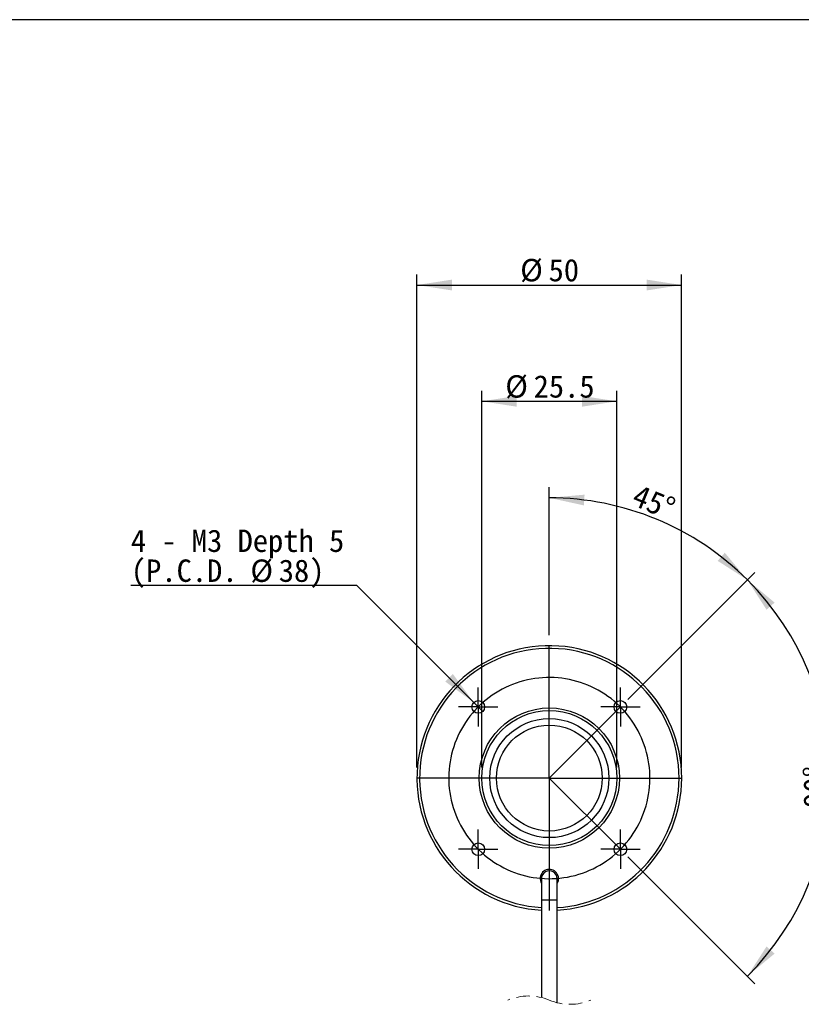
# Model space of a CAD drawing. Header units: millimetres. Extents: x 22 to 587, y 8 to 395.
# Tile 3 of 4: x 280 to 427, y 202 to 388. Entities that reach past the tile are written whole.
import ezdxf

# ---------------------------------------------------------------- set-up
doc = ezdxf.new("R2010")
doc.units = ezdxf.units.MM
doc.header["$LTSCALE"] = 2
doc.linetypes.add('CENTERX2', pattern=[20.32, 12.7, -2.54, 2.54, -2.54])
doc.linetypes.add('HIDDEN', pattern=[1.905, 1.27, -0.635])
doc.layers.add('SLD-0', color=179, linetype='Continuous')
doc.layers.add('図面枠', color=9, linetype='Continuous')
doc.styles.add('SLDTEXTSTYLE1', font='MSGOTHIC.TTC')
doc.dimstyles.new('SLDDIMSTYLE1', dxfattribs={"dimtxt": 4.850694, "dimasz": 6.604, "dimexe": 0, "dimexo": 0.0625, "dimgap": 1.212674, "dimtad": 1, "dimdec": 0, "dimrnd": 1e-09, "dimzin": 12, "dimdsep": 46, "dimtxsty": 'SLDTEXTSTYLE1', "dimsah": 1, "dimcen": 0.09, "dimadec": 0, "dimazin": 3, "dimtfac": 1, "dimtdec": 3, "dimtofl": 0, "dimtmove": 0, "dimatfit": 3, "dimfxl": 1, "dimfrac": 2, "dimtolj": 1, "dimtzin": 12, "dimarcsym": 0})
doc.dimstyles.new('SLDDIMSTYLE2', dxfattribs={"dimtxt": 4.850694, "dimasz": 6.604, "dimexe": 0, "dimexo": 0.0625, "dimgap": 1.212674, "dimtad": 1, "dimdec": 4, "dimlfac": 2, "dimzin": 12, "dimdsep": 46, "dimtxsty": 'SLDTEXTSTYLE1', "dimsah": 1, "dimcen": 0.09, "dimadec": 0, "dimazin": 3, "dimtfac": 1, "dimtdec": 3, "dimtofl": 0, "dimtmove": 0, "dimatfit": 3, "dimfxl": 1, "dimfrac": 2, "dimtolj": 1, "dimtzin": 12, "dimarcsym": 0})
doc.dimstyles.new('SLDDIMSTYLE3', dxfattribs={"dimtxt": 4.850694, "dimasz": 6.604, "dimexe": 0, "dimexo": 0.0625, "dimgap": 1.212674, "dimtad": 1, "dimdec": 4, "dimlfac": 2, "dimzin": 12, "dimdsep": 46, "dimtxsty": 'SLDTEXTSTYLE1', "dimsah": 1, "dimcen": 0.09, "dimadec": 0, "dimazin": 3, "dimtfac": 1, "dimtdec": 3, "dimtofl": 0, "dimtmove": 0, "dimatfit": 3, "dimfxl": 1, "dimfrac": 2, "dimtolj": 1, "dimtzin": 12, "dimarcsym": 0})
doc.dimstyles.new('SLDDIMSTYLE4', dxfattribs={"dimtxt": 4.850694, "dimasz": 6.604, "dimexe": 0, "dimexo": 0.0625, "dimgap": 1.212674, "dimtad": 0, "dimtih": 1, "dimtoh": 1, "dimdec": 0, "dimrnd": 1e-09, "dimzin": 12, "dimdsep": 46, "dimtxsty": 'SLDTEXTSTYLE1', "dimblk1": 'NONE', "dimsah": 1, "dimcen": 0, "dimadec": 0, "dimazin": 3, "dimtfac": 1, "dimtdec": 3, "dimtmove": 0, "dimatfit": 3, "dimldrblk": 'NONE', "dimfxl": 1, "dimfrac": 2, "dimtolj": 1, "dimtzin": 12, "dimarcsym": 0})

# ---------------------------------------------------------------- blocks, each defined once
blk = doc.blocks.new('SW_BROKEN_VIEW_1')
at = {"color": 0, "linetype": 'CENTERX2'}
for p, q in [((0, 0), (13.44, 13.44)), ((13.44, -13.44), (0, 0))]:
    blk.add_line(p, q, dxfattribs=at)
at = {"color": 0, "linetype": 'Continuous', "flags": 128}
blk.add_lwpolyline([(18.17, 5.56), (17.94, 6.25), (17.69, 6.93), (17.41, 7.6), (17.11, 8.26), (16.78, 8.91), (16.43, 9.55), (16.05, 10.17), (15.65, 10.78), (15.22, 11.37), (14.78, 11.94), (14.31, 12.5), (13.82, 13.04), (13.31, 13.56), (12.78, 14.06), (12.23, 14.54), (11.67, 15), (11.08, 15.43), (10.48, 15.85), (9.87, 16.24), (9.24, 16.6), (8.6, 16.94), (7.94, 17.26), (7.27, 17.55), (6.6, 17.82), (5.91, 18.06), (5.21, 18.27), (4.51, 18.46), (3.8, 18.62), (3.08, 18.75), (2.36, 18.85), (1.64, 18.93), (0.91, 18.98), (0.19, 19), (-0.54, 18.99), (-1.27, 18.96), (-1.99, 18.9), (-2.72, 18.8), (-3.43, 18.69), (-4.15, 18.54), (-4.86, 18.37), (-5.56, 18.17), (-6.25, 17.94), (-6.93, 17.69), (-7.6, 17.41), (-8.26, 17.11), (-8.91, 16.78), (-9.55, 16.43), (-10.17, 16.05), (-10.78, 15.65), (-11.37, 15.22), (-11.94, 14.78), (-12.5, 14.31), (-13.04, 13.82), (-13.56, 13.31), (-14.06, 12.78), (-14.54, 12.23), (-15, 11.67), (-15.43, 11.08), (-15.85, 10.48), (-16.24, 9.87), (-16.6, 9.24), (-16.94, 8.6), (-17.26, 7.94), (-17.55, 7.27), (-17.82, 6.6), (-18.06, 5.91), (-18.27, 5.21), (-18.46, 4.51), (-18.62, 3.8), (-18.75, 3.08), (-18.85, 2.36), (-18.93, 1.64), (-18.98, 0.91), (-19, 0.19), (-18.99, -0.54), (-18.96, -1.27), (-18.9, -1.99), (-18.8, -2.72), (-18.69, -3.43), (-18.54, -4.15), (-18.37, -4.86), (-18.17, -5.56), (-17.94, -6.25), (-17.69, -6.93), (-17.41, -7.6), (-17.11, -8.26), (-16.78, -8.91), (-16.43, -9.55), (-16.05, -10.17), (-15.65, -10.78), (-15.22, -11.37), (-14.78, -11.94), (-14.31, -12.5), (-13.82, -13.04), (-13.31, -13.56), (-12.78, -14.06), (-12.23, -14.54), (-11.67, -15), (-11.08, -15.43), (-10.48, -15.85), (-9.87, -16.24), (-9.24, -16.6), (-8.6, -16.94), (-7.94, -17.26), (-7.27, -17.55), (-6.6, -17.82), (-5.91, -18.06), (-5.21, -18.27), (-4.51, -18.46), (-3.8, -18.62), (-3.08, -18.75), (-2.36, -18.85), (-1.64, -18.93), (-0.91, -18.98), (-0.19, -19), (0.54, -18.99), (1.27, -18.96), (1.99, -18.9), (2.72, -18.8), (3.43, -18.69), (4.15, -18.54), (4.86, -18.37), (5.56, -18.17), (6.25, -17.94), (6.93, -17.69), (7.6, -17.41), (8.26, -17.11), (8.91, -16.78), (9.55, -16.43), (10.17, -16.05), (10.78, -15.65), (11.37, -15.22), (11.94, -14.78), (12.5, -14.31), (13.04, -13.82), (13.56, -13.31), (14.06, -12.78), (14.54, -12.23), (15, -11.67), (15.43, -11.08), (15.85, -10.48), (16.24, -9.87), (16.6, -9.24), (16.94, -8.6), (17.26, -7.94), (17.55, -7.27), (17.82, -6.6), (18.06, -5.91), (18.27, -5.21), (18.46, -4.51), (18.62, -3.8), (18.75, -3.08), (18.85, -2.36), (18.93, -1.64), (18.98, -0.91), (19, -0.19), (18.99, 0.54), (18.96, 1.27), (18.9, 1.99), (18.8, 2.72), (18.69, 3.43), (18.54, 4.15), (18.37, 4.86), (18.17, 5.56)], dxfattribs=at)
blk = doc.blocks.new('_D_1')
at = {"layer": 'SLD-0'}
for p, q in [((379.88, 271.81), (379.88, 299.73)), ((394.73, 259.65), (418.72, 283.64))]:
    blk.add_line(p, q, dxfattribs=at)
blk.add_arc((379.88, 244.8), 52.92, 45, 90, dxfattribs=at)
for points in [[(379.88, 297.73), (386.41, 296.3), (386.54, 298.33)], [(417.3, 282.23), (413.03, 287.36), (411.68, 285.83)]]:
    blk.add_solid(points, dxfattribs=at)
at = {"layer": 'SLD-0', "insert": (396.81, 300.41), "char_height": 4.233, "attachment_point": 1, "rotation": 337.5, "style": 'SLDTEXTSTYLE1'}
blk.add_mtext('45°', dxfattribs=at)
blk = doc.blocks.new('_D_2')
at = {"layer": 'SLD-0'}
for p, q in [((394.73, 259.65), (418.72, 283.64)), ((394.73, 229.95), (418.72, 205.97))]:
    blk.add_line(p, q, dxfattribs=at)
blk.add_arc((379.88, 244.8), 52.92, 315, 45, dxfattribs=at)
for points in [[(417.3, 282.23), (420.91, 276.6), (422.44, 277.95)], [(417.3, 207.38), (422.44, 211.66), (420.91, 213)]]:
    blk.add_solid(points, dxfattribs=at)
at = {"layer": 'SLD-0', "insert": (427.88, 239.16), "char_height": 4.233, "attachment_point": 1, "rotation": 90, "style": 'SLDTEXTSTYLE1'}
blk.add_mtext('90°', dxfattribs=at)
blk = doc.blocks.new('_D_3')
at = {"layer": 'SLD-0'}
for p, q in [((354.88, 246.8), (354.88, 339.92)), ((404.88, 246.8), (404.88, 339.92)), ((354.88, 337.92), (404.88, 337.92))]:
    blk.add_line(p, q, dxfattribs=at)
for points in [[(354.88, 337.92), (361.49, 336.9), (361.49, 338.94)], [(404.88, 337.92), (398.28, 338.94), (398.28, 336.9)]]:
    blk.add_solid(points, dxfattribs=at)
at = {"layer": 'SLD-0', "char_height": 4.233, "attachment_point": 1, "style": 'SLDTEXTSTYLE1'}
for s, insert in [('%%c', (374.38, 342.85)), ('50', (379.74, 342.85))]:
    blk.add_mtext(s, dxfattribs=dict(at, insert=insert))
blk = doc.blocks.new('_D_4')
at = {"layer": 'SLD-0'}
for p, q in [((367.13, 246.8), (367.13, 317.96)), ((392.63, 246.8), (392.63, 317.96)), ((367.13, 315.96), (392.63, 315.96))]:
    blk.add_line(p, q, dxfattribs=at)
for points in [[(367.13, 315.96), (373.74, 314.94), (373.74, 316.98)], [(392.63, 315.96), (386.03, 316.98), (386.03, 314.94)]]:
    blk.add_solid(points, dxfattribs=at)
at = {"layer": 'SLD-0', "char_height": 4.233, "attachment_point": 1, "style": 'SLDTEXTSTYLE1'}
for s, insert in [('%%c', (371.56, 320.89)), ('25.5', (376.92, 320.89))]:
    blk.add_mtext(s, dxfattribs=dict(at, insert=insert))
blk = doc.blocks.new('_D_5')
at = {"layer": 'SLD-0'}
for p, q in [((343.52, 281.17), (300.83, 281.17)), ((365.6, 259.09), (343.52, 281.17)), ((367.3, 257.39), (365.6, 259.09))]:
    blk.add_line(p, q, dxfattribs=at)
blk.add_solid([(365.6, 259.09), (361.65, 264.48), (360.21, 263.04)], dxfattribs=at)
at = {"layer": 'SLD-0', "attachment_point": 1, "style": 'SLDTEXTSTYLE1'}
for s, insert, char_height in [('4 - M3 Depth 5', (300.83, 291.74), 4.2333), ('(P.C.D. ', (300.83, 286.09), 4.233), ('38)', (328.77, 286.09), 4.233), ('%%c', (323.41, 286.09), 4.233)]:
    blk.add_mtext(s, dxfattribs=dict(at, insert=insert, char_height=char_height))
blk = doc.blocks.new('_None')
blk = doc.blocks.new('SW_CENTERMARKSYMBOL_0')
at = {"layer": 'SLD-0', "color": 0}
for p, q in [((0, 0.02), (0, 25.01)), ((-0.02, 0), (-25.01, 0)), ((0, 0), (-0.01, 0)), ((0, 0), (0, 0.01)), ((0, 0), (0, -0.01)), ((0, 0), (0.01, 0)), ((0.02, 0), (25.01, 0)), ((0, -0.02), (0, -25.01))]:
    blk.add_line(p, q, dxfattribs=at)
blk = doc.blocks.new('SW_CENTERMARKSYMBOL_1')
at = {"layer": 'SLD-0', "color": 0}
for p, q in [((0, 2.5), (0, 3.7)), ((0, 0), (0, 2.5)), ((-2.5, 0), (-3.7, 0)), ((0, 0), (-2.5, 0)), ((0, 0), (0, -2.5)), ((0, 0), (2.5, 0)), ((2.5, 0), (3.7, 0)), ((0, -2.5), (0, -3.7))]:
    blk.add_line(p, q, dxfattribs=at)
blk = doc.blocks.new('SW_CENTERMARKSYMBOL_2')
at = {"layer": 'SLD-0', "color": 0}
for p, q in [((0, 2.5), (0, 3.7)), ((0, 0), (0, 2.5)), ((-2.5, 0), (-3.7, 0)), ((0, 0), (-2.5, 0)), ((0, 0), (0, -2.5)), ((0, 0), (2.5, 0)), ((2.5, 0), (3.7, 0)), ((0, -2.5), (0, -3.7))]:
    blk.add_line(p, q, dxfattribs=at)
blk = doc.blocks.new('SW_CENTERMARKSYMBOL_3')
at = {"layer": 'SLD-0', "color": 0}
for p, q in [((0, 2.5), (0, 3.7)), ((0, 0), (0, 2.5)), ((-2.5, 0), (-3.7, 0)), ((0, 0), (-2.5, 0)), ((0, 0), (0, -2.5)), ((0, 0), (2.5, 0)), ((2.5, 0), (3.7, 0)), ((0, -2.5), (0, -3.7))]:
    blk.add_line(p, q, dxfattribs=at)
blk = doc.blocks.new('SW_CENTERMARKSYMBOL_4')
at = {"layer": 'SLD-0', "color": 0}
for p, q in [((0, 2.5), (0, 3.7)), ((0, 0), (0, 2.5)), ((-2.5, 0), (-3.7, 0)), ((0, 0), (-2.5, 0)), ((0, 0), (0, -2.5)), ((0, 0), (2.5, 0)), ((2.5, 0), (3.7, 0)), ((0, -2.5), (0, -3.7))]:
    blk.add_line(p, q, dxfattribs=at)

msp = doc.modelspace()

# ---------------------------------------------------------------- linework, layer by layer
at = {"color": 7, "linetype": 'Continuous', "lineweight": 25}
for p, q in [((378.383121, 225.803582), (378.383121, 221.803583)), ((381.383121, 221.803583), (381.383121, 225.803582)), ((378.383121, 221.803583), (378.383121, 203.356495)), ((381.383121, 202.371118), (381.383121, 221.803583))]:
    msp.add_line(p, q, dxfattribs=at)
at = {"color": 8, "linetype": 'Continuous', "lineweight": 25}
msp.add_line((378.383121, 221.803583), (381.383121, 221.803583), dxfattribs=at)
at = {"color": 7, "linetype": 'Continuous', "lineweight": 25, "flags": 128}
msp.add_lwpolyline([(378.133121, 225.803582), (378.266332, 225.133887), (378.383121, 224.902196)], dxfattribs=at)
at = {"color": 7, "linetype": 'Continuous', "lineweight": 25}
for centre, radius in [((366.448092, 258.238613), 1.199999), ((393.31815, 258.238613), 1.199999), ((379.88312, 244.803584), 13.25), ((379.883121, 244.803583), 12.75), ((379.883121, 244.803583), 11.25), ((379.883121, 244.803582), 10), ((366.448092, 231.368554), 1.2), ((393.31815, 231.368554), 1.2)]:
    msp.add_circle(centre, radius, dxfattribs=at)
for centre, radius, start, end in [((379.883121, 244.803583), 25, 359.99999651, 266.56018636), ((379.883121, 244.803583), 24.5, 359.99999607, 266.48990102), ((379.883123, 244.803581), 24.999998, 273.43980771, 0.00000065), ((379.883119, 244.803584), 24.500001, 273.51010368, 359.99999385), ((379.883121, 225.803584), 1.75, 328.99728118, 180.00005521), ((379.883121, 225.803583), 1.5, 359.99995553, 180.00004447)]:
    msp.add_arc(centre, radius, start, end, dxfattribs=at)
at = {"color": 7, "linetype": 'HIDDEN', "lineweight": 18}
for centre, start, end in [((375.958121, 193.443806), 67.38013505, 112.61986495), ((383.808121, 212.283806), 247.38013505, 292.61986495)]:
    msp.add_arc(centre, 10.205, start, end, dxfattribs=at)
at = {"layer": '図面枠', "color": 179}
msp.add_line((576.028663, 388.03088), (21.999919, 388), dxfattribs=at)

# ---------------------------------------------------------------- block references
at = {"color": 7, "linetype": 'Continuous'}
msp.add_blockref('SW_BROKEN_VIEW_1', (379.883121, 244.803581), dxfattribs=at)
at = {"layer": 'SLD-0'}
for name, p in [('SW_CENTERMARKSYMBOL_0', (379.883121, 244.803581)), ('SW_CENTERMARKSYMBOL_1', (366.448093, 258.23861)), ('SW_CENTERMARKSYMBOL_2', (393.31815, 258.23861)), ('SW_CENTERMARKSYMBOL_3', (366.448093, 231.368555)), ('SW_CENTERMARKSYMBOL_4', (393.31815, 231.368555))]:
    msp.add_blockref(name, p, dxfattribs=at)

# ---------------------------------------------------------------- dimensions: what is measured, and where the dimension line sits
for base, p1, p2, picture, middle in [((404.883121, 337.919721), (354.883121, 244.803583), (404.883121, 244.803583), '_D_3', (379.883121, 337.919721)), ((392.6331210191, 315.9594291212), (367.1331210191, 244.8035828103), (392.6331210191, 244.8035828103), '_D_4', (379.8831210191, 315.9594291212))]:
    dim = msp.add_linear_dim(base=base, p1=p1, p2=p2, text='%%c<>', dimstyle='SLDDIMSTYLE1', dxfattribs=at)
    dim.commit()
    dim.dimension.update_dxf_attribs({"geometry": picture, "text_midpoint": middle, "dimtype": 160})
for base, line1, line2, dimstyle, picture, middle in [((400.135562, 293.697301), ((379.883121, 244.803583), (393.31815, 258.238612)), ((379.883121, 269.813583), (379.883121, 219.793583)), 'SLDDIMSTYLE2', '_D_1', (400.135562, 293.697301)), ((432.805293, 244.803583), ((393.31815, 231.368554), (379.883121, 244.803583)), ((379.883121, 244.803583), (393.31815, 258.238612)), 'SLDDIMSTYLE3', '_D_2', (432.805293, 244.803583))]:
    dim = msp.add_angular_dim_2l(base=base, line1=line1, line2=line2, dimstyle=dimstyle, dxfattribs=at)
    dim.commit()
    dim.dimension.update_dxf_attribs({"geometry": picture, "text_midpoint": middle, "dimtype": 162})
dim = msp.add_diameter_dim_2p(p1=(367.29662, 257.390084), p2=(365.599564, 259.08714), text='4 - M3 Depth 5\\P(P.C.D. %%c38)', dimstyle='SLDDIMSTYLE4', dxfattribs=at)
dim.commit()
dim.dimension.update_dxf_attribs({"geometry": '_D_5', "text_midpoint": (320.587807, 286.812788), "dimtype": 163})

doc.saveas('drawing.dxf')
